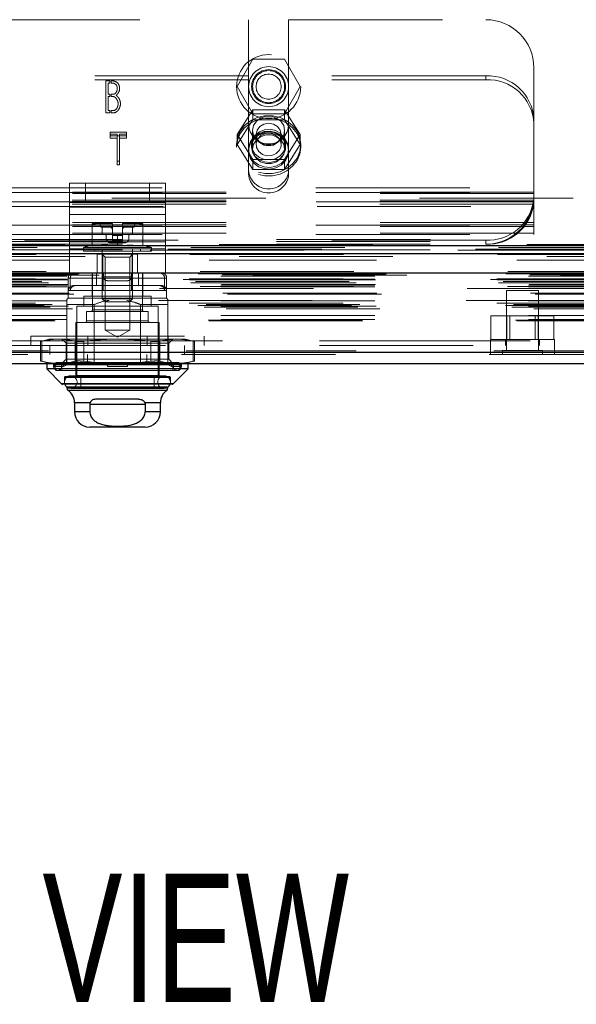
# Model space of a CAD drawing. Header units: inches. Extents: x 0.2 to 10.8, y 0.2 to 8.2.
# Tile 62 of 112: x 3.852 to 4.214, y 6.696 to 7.336. Entities that reach past the tile are written whole.
import ezdxf

# ---------------------------------------------------------------- set-up
doc = ezdxf.new("R2010")
doc.units = ezdxf.units.IN
doc.header["$MEASUREMENT"] = 0
doc.linetypes.add('HIDDEN', pattern=[0.075, 0.05, -0.025])
doc.layers.add('DIMENSIONS', color=140, linetype='Continuous')
doc.styles.add('SLDTEXTSTYLE0', font='TXT', dxfattribs={"width": 0.7})

msp = doc.modelspace()

# ---------------------------------------------------------------- linework, layer by layer
at = {"color": 7, "linetype": 'HIDDEN', "lineweight": 18}
for p, q in [((3.8299454, 7.3358393), (4.0007371, 7.3358393)), ((4.0007371, 7.3358393), (4.0007371, 7.2993545)), ((4.0267788, 7.3358393), (4.0267788, 7.2993545)), ((4.0267788, 7.3358393), (4.1549246, 7.3358393)), ((3.993262, 7.2923393), (4.00351, 7.3100893)), ((4.00351, 7.3100893), (4.0240059, 7.3100893)), ((4.0240059, 7.3100893), (4.0342539, 7.2923393)), ((4.1861746, 7.2710324), (4.1861746, 7.3045893)), ((4.0007371, 7.2993545), (3.8299454, 7.2993545)), ((4.0007371, 7.2968188), (4.0007371, 7.2993545)), ((4.1549246, 7.2993545), (4.0267788, 7.2993545)), ((4.0267788, 7.2968188), (4.0267788, 7.2993545)), ((4.1549246, 7.2968188), (4.1549246, 7.2993545)), ((4.0007371, 7.2968188), (3.8299454, 7.2968188)), ((3.9078455, 7.2753531), (3.9078455, 7.2961864)), ((3.9078455, 7.2961864), (3.9105033, 7.2961864)), ((3.9105033, 7.2946742), (3.909406, 7.2946742)), ((3.909406, 7.2946742), (3.909406, 7.2874187)), ((3.9105033, 7.2961864), (3.9105033, 7.2946742)), ((3.9113367, 7.2946742), (3.9113367, 7.2961791)), ((4.00351, 7.2745893), (3.993262, 7.2923393)), ((4.0007371, 7.2354542), (4.0007371, 7.2968188)), ((4.0342539, 7.2923393), (4.0240059, 7.2745893)), ((4.0267788, 7.2354542), (4.0267788, 7.2968188)), ((4.1549246, 7.2968188), (4.0267788, 7.2968188)), ((3.909406, 7.2874187), (3.9105033, 7.2874187)), ((3.909406, 7.2859869), (3.909406, 7.276817)), ((3.9105033, 7.2859869), (3.909406, 7.2859869)), ((3.9105033, 7.2874187), (3.9105033, 7.2859869)), ((3.9113367, 7.2859869), (3.9113367, 7.2874187)), ((3.9105033, 7.2753531), (3.9078455, 7.2753531)), ((3.909406, 7.276817), (3.9105033, 7.276817)), ((3.9105033, 7.276817), (3.9105033, 7.2753531)), ((3.9113367, 7.2753531), (3.9113367, 7.276817)), ((4.00351, 7.2772955), (3.993262, 7.2612085)), ((4.00351, 7.2707801), (4.00351, 7.2772955)), ((4.0240059, 7.2772955), (4.00351, 7.2772955)), ((4.0240059, 7.2745893), (4.00351, 7.2745893)), ((4.0240059, 7.2707801), (4.0240059, 7.2772955)), ((4.0342539, 7.2612085), (4.0240059, 7.2772955)), ((4.00351, 7.2707801), (3.993262, 7.2546931)), ((4.0240059, 7.2707801), (4.00351, 7.2707801)), ((4.0342539, 7.2546931), (4.0240059, 7.2707801)), ((4.1861746, 7.2710324), (4.1861746, 7.2684967)), ((4.1861746, 7.2015054), (4.1861746, 7.2684967)), ((3.9214137, 7.2628759), (3.9106994, 7.2628759)), ((3.9106994, 7.2603402), (3.9106994, 7.2628759)), ((3.9106994, 7.2615054), (3.9152683, 7.2615054)), ((3.9106994, 7.2603402), (3.9214137, 7.2603402)), ((3.9106994, 7.2589697), (3.9106994, 7.2603402)), ((3.9152683, 7.2589697), (3.9152683, 7.2615054)), ((3.9167483, 7.2589697), (3.9167483, 7.2615054)), ((3.9167483, 7.2615054), (3.9214137, 7.2615054)), ((3.9214137, 7.2603402), (3.9214137, 7.2628759)), ((3.9214137, 7.2603402), (3.9214137, 7.2589697)), ((3.993262, 7.2546931), (3.993262, 7.2612085)), ((3.993262, 7.2612085), (4.00351, 7.2451215)), ((4.0033413, 7.2637794), (4.0033413, 7.2516732)), ((4.0055954, 7.2612085), (4.0055954, 7.2546931)), ((4.0219204, 7.2546931), (4.0219204, 7.2612085)), ((4.0240059, 7.2451215), (4.0342539, 7.2612085)), ((4.0241746, 7.2516732), (4.0241746, 7.2637794)), ((4.0342539, 7.2546931), (4.0342539, 7.2612085)), ((3.9152683, 7.2589697), (3.9106994, 7.2589697)), ((3.9152683, 7.2414588), (3.9152683, 7.2589697)), ((3.9167483, 7.2589697), (3.9167483, 7.2414588)), ((3.9214137, 7.2589697), (3.9167483, 7.2589697)), ((3.9929246, 7.2546931), (3.9929246, 7.2531083)), ((3.993262, 7.2546931), (4.00351, 7.2386062)), ((4.0027163, 7.2546931), (4.0027163, 7.2531083)), ((4.0240059, 7.2386062), (4.0342539, 7.2546931)), ((4.0247996, 7.2531083), (4.0247996, 7.2546931)), ((4.0345913, 7.2531083), (4.0345913, 7.2546931)), ((3.9152683, 7.2439945), (3.9167483, 7.2439945)), ((3.9167483, 7.2414588), (3.9152683, 7.2414588)), ((4.00351, 7.2451215), (4.0240059, 7.2451215)), ((4.00351, 7.2386062), (4.00351, 7.2451215)), ((4.0240059, 7.2386062), (4.0240059, 7.2451215)), ((4.00351, 7.2386062), (4.0240059, 7.2386062)), ((3.8842054, 7.2171333), (3.8842054, 7.2296333)), ((3.8842054, 7.2296333), (3.8946221, 7.2296333)), ((3.8842087, 7.2296333), (3.8842087, 7.2140063)), ((3.8946221, 7.2171333), (3.8946221, 7.2296333)), ((3.9362887, 7.2296333), (3.8946221, 7.2296333)), ((3.8946253, 7.2171333), (3.8946253, 7.2296333)), ((3.9362887, 7.2171333), (3.9362887, 7.2296333)), ((3.9362887, 7.2296333), (3.9467054, 7.2296333)), ((3.936292, 7.2171333), (3.936292, 7.2296333)), ((3.9467054, 7.2171333), (3.9467054, 7.2296333)), ((3.9467054, 7.2296333), (3.9467087, 7.2296333)), ((3.9467087, 7.2296333), (3.9467087, 7.2140063)), ((3.6445079, 7.2265893), (4.1861746, 7.2265893)), ((3.6445079, 7.2265893), (4.1861746, 7.2265893)), ((4.1861746, 7.223719), (3.6445079, 7.223719)), ((3.6445079, 7.2235893), (4.1861746, 7.2235893)), ((4.1861746, 7.2228757), (3.6445079, 7.2228757)), ((4.8118413, 7.2198393), (3.0188413, 7.2198393)), ((4.1861746, 7.217719), (3.6445079, 7.217719)), ((4.1861746, 7.2174379), (3.6445079, 7.2174379)), ((4.1860676, 7.2185225), (3.6446149, 7.2185225)), ((4.1860676, 7.2159868), (3.6446149, 7.2159868)), ((3.6447238, 7.2175893), (4.1859588, 7.2175893)), ((3.8946221, 7.2171333), (3.8842054, 7.2171333)), ((3.8842054, 7.2093198), (3.8842054, 7.2171333)), ((3.9362887, 7.2171333), (3.8946221, 7.2171333)), ((3.9467054, 7.2171333), (3.9362887, 7.2171333)), ((3.9467054, 7.2093198), (3.9467054, 7.2171333)), ((3.9467054, 7.2171333), (3.9467087, 7.2171333)), ((3.6452273, 7.2145893), (4.1854552, 7.2145893)), ((3.6452273, 7.2145893), (4.1854552, 7.2145893)), ((3.9467054, 7.2140063), (3.8842054, 7.2140063)), ((3.9467054, 7.2093198), (3.8842054, 7.2093198)), ((3.8842054, 7.186927), (3.8842054, 7.2093198)), ((3.8842087, 7.2140063), (3.9467087, 7.2140063)), ((3.8842087, 7.2140063), (3.8842087, 7.1916135)), ((3.8842087, 7.2093198), (3.9467087, 7.2093198)), ((3.9467054, 7.186927), (3.9467054, 7.2093198)), ((3.9467087, 7.2140063), (3.9467087, 7.1916135)), ((4.1861746, 7.2040411), (3.6445079, 7.2040411)), ((4.1861746, 7.2025901), (3.6445079, 7.2025901)), ((3.6445079, 7.202309), (4.1861746, 7.202309)), ((3.9024889, 7.2034522), (3.8990528, 7.2034522)), ((3.912021, 7.2034522), (3.9024889, 7.2034522)), ((3.9039741, 7.2034522), (3.9046303, 7.2009916)), ((3.9121762, 7.2034522), (3.912021, 7.2034522)), ((3.9121762, 7.2034522), (3.912021, 7.2034522)), ((3.9121762, 7.2034512), (3.9121762, 7.2034522)), ((3.9121762, 7.1962343), (3.9121762, 7.2034512)), ((3.9188931, 7.2034522), (3.9187379, 7.2034522)), ((3.9187379, 7.2034512), (3.9187379, 7.2034522)), ((3.9188931, 7.2034522), (3.9187379, 7.2034522)), ((3.9187379, 7.1962343), (3.9187379, 7.2034512)), ((3.9284252, 7.2034522), (3.9188931, 7.2034522)), ((3.9262838, 7.2009916), (3.92694, 7.2034522)), ((3.9318612, 7.2034522), (3.9284252, 7.2034522)), ((4.1861746, 7.2015054), (3.6445079, 7.2015054)), ((4.1861746, 7.1971522), (3.6445079, 7.1971522)), ((3.6445079, 7.196309), (4.1861746, 7.196309)), ((3.8990528, 7.1887385), (3.8990528, 7.2018752)), ((3.9121762, 7.2009916), (3.9046303, 7.2009916)), ((3.9056145, 7.2009916), (3.9056145, 7.1962343)), ((3.9056145, 7.1962343), (3.907419, 7.1962343)), ((3.915457, 7.1962343), (3.9121762, 7.1962343)), ((3.9121762, 7.1962343), (3.9121762, 7.1955782)), ((3.915457, 7.1887385), (3.915457, 7.1962343)), ((3.915457, 7.1962343), (3.9187379, 7.1962343)), ((3.9262838, 7.2009916), (3.9187379, 7.2009916)), ((3.9187379, 7.1962343), (3.9187379, 7.1955782)), ((3.9234951, 7.1962343), (3.9252996, 7.1962343)), ((3.9252996, 7.1962343), (3.9252996, 7.2009916)), ((3.9318612, 7.1887385), (3.9318612, 7.2018752)), ((4.1861746, 7.196309), (4.1861746, 7.2015054)), ((3.0188413, 7.193006), (4.8118413, 7.193006)), ((3.0188413, 7.193006), (4.8118413, 7.193006)), ((3.0188413, 7.1917381), (4.8118413, 7.1917381)), ((3.0188413, 7.190006), (4.8118413, 7.190006)), ((3.0189171, 7.193006), (4.8117654, 7.193006)), ((3.0189171, 7.193006), (4.8117654, 7.193006)), ((3.0189171, 7.193006), (4.8117654, 7.193006)), ((3.0189171, 7.193006), (4.8117654, 7.193006)), ((4.1549246, 7.1925417), (3.6757579, 7.1925417)), ((3.9467054, 7.1916135), (3.8842054, 7.1916135)), ((3.8842087, 7.1916135), (3.9467087, 7.1916135)), ((3.8842087, 7.1916135), (3.8842087, 7.1838)), ((3.9080751, 7.1955782), (3.9080751, 7.1930331)), ((3.9083634, 7.1923371), (3.9094273, 7.1912733)), ((3.9101233, 7.190985), (3.9121762, 7.190985)), ((3.9121762, 7.1955782), (3.9187379, 7.1955782)), ((3.9121762, 7.1955782), (3.9121762, 7.1930331)), ((3.9121762, 7.1955782), (3.9187379, 7.1955782)), ((3.9187379, 7.1955782), (3.9121762, 7.1955782)), ((3.9187379, 7.1955782), (3.9121762, 7.1955782)), ((3.9121762, 7.1930331), (3.9121762, 7.1923371)), ((3.9121762, 7.1930331), (3.9187379, 7.1930331)), ((3.9121762, 7.1930331), (3.9187379, 7.1930331)), ((3.9187379, 7.1930331), (3.9121762, 7.1930331)), ((3.9187379, 7.1930331), (3.9121762, 7.1930331)), ((3.9121762, 7.1923371), (3.9187379, 7.1923371)), ((3.9121762, 7.1923371), (3.9121762, 7.1912733)), ((3.9121762, 7.1923371), (3.9187379, 7.1923371)), ((3.9187379, 7.1923371), (3.9121762, 7.1923371)), ((3.9187379, 7.1923371), (3.9121762, 7.1923371)), ((3.9121762, 7.1912733), (3.9187379, 7.1912733)), ((3.9121762, 7.1912733), (3.9121762, 7.190985)), ((3.9121762, 7.1912733), (3.9187379, 7.1912733)), ((3.9187379, 7.1912733), (3.9121762, 7.1912733)), ((3.9187379, 7.1912733), (3.9121762, 7.1912733)), ((3.9121762, 7.190985), (3.9187379, 7.190985)), ((3.9187379, 7.1955782), (3.9187379, 7.1930331)), ((3.9187379, 7.1930331), (3.9187379, 7.1923371)), ((3.9187379, 7.1923371), (3.9187379, 7.1912733)), ((3.9187379, 7.1912733), (3.9187379, 7.190985)), ((3.9187379, 7.190985), (3.9207908, 7.190985)), ((3.9214868, 7.1912733), (3.9225506, 7.1923371)), ((3.9228389, 7.1930331), (3.9228389, 7.1955782)), ((3.9467087, 7.1916135), (3.9467087, 7.1838)), ((4.1549246, 7.1925417), (4.1549246, 7.190006)), ((4.8483095, 7.1868161), (2.9823315, 7.1868161)), ((4.8367869, 7.1860924), (2.9938515, 7.1860924)), ((3.0188413, 7.1863878), (4.8118413, 7.1863878)), ((3.9467054, 7.186927), (3.8842054, 7.186927)), ((3.8842054, 7.1713), (3.8842054, 7.186927)), ((3.9467054, 7.1838), (3.8842054, 7.1838)), ((3.8842087, 7.186927), (3.9467087, 7.186927)), ((3.8842087, 7.1713), (3.8842087, 7.1838)), ((3.9376027, 7.1878494), (3.8933114, 7.1878494)), ((3.8933114, 7.1878494), (3.8933114, 7.1854076)), ((3.9376027, 7.1854076), (3.8933114, 7.1854076)), ((3.9303849, 7.187048), (3.9005292, 7.187048)), ((3.9005292, 7.187048), (3.9005292, 7.1854076)), ((3.9023304, 7.1713), (3.9023304, 7.1838)), ((3.9023337, 7.1834391), (3.9023337, 7.1838)), ((3.9023337, 7.1834391), (3.9023337, 7.1713)), ((3.9058904, 7.1834391), (3.9023337, 7.1834391)), ((3.9056145, 7.187048), (3.9056145, 7.154612)), ((3.9056145, 7.1834391), (3.9073911, 7.1816625)), ((3.9058904, 7.1834391), (3.9058904, 7.1713)), ((3.9250236, 7.1834391), (3.9058904, 7.1834391)), ((3.923523, 7.1816625), (3.9252996, 7.1834391)), ((3.9250236, 7.1834391), (3.9250236, 7.1713)), ((3.9285804, 7.1834391), (3.9250236, 7.1834391)), ((3.9252996, 7.154612), (3.9252996, 7.187048)), ((3.9285804, 7.1713), (3.9285804, 7.1838)), ((3.9285837, 7.1713), (3.9285837, 7.1838)), ((3.9303849, 7.1854076), (3.9303849, 7.187048)), ((3.9376027, 7.1854076), (3.9376027, 7.1878494)), ((3.9467054, 7.1713), (3.9467054, 7.186927)), ((3.9467087, 7.1713), (3.9467087, 7.1838)), ((2.9945613, 7.1819655), (4.8360806, 7.1819655)), ((3.923523, 7.1816625), (3.9073911, 7.1816625)), ((3.9073911, 7.1816625), (3.9073911, 7.1342297)), ((3.923523, 7.1342297), (3.923523, 7.1816625)), ((4.8691666, 7.1722448), (2.9614752, 7.1722448)), ((2.9669179, 7.1712784), (4.863724, 7.1712784)), ((4.8635143, 7.1713053), (2.9671276, 7.1713053)), ((2.9678815, 7.1708269), (4.8627603, 7.1708269)), ((2.9678815, 7.1708269), (4.8627603, 7.1708269)), ((2.9836179, 7.170156), (4.8470239, 7.170156)), ((2.9836179, 7.170156), (4.8470239, 7.170156)), ((2.9896978, 7.1702264), (4.8409441, 7.1702264)), ((2.9896978, 7.1702264), (4.8409441, 7.1702264)), ((2.9904708, 7.1707736), (4.840171, 7.1707736)), ((2.9904708, 7.1707736), (4.840171, 7.1707736)), ((3.9467054, 7.1713), (3.8842054, 7.1713)), ((3.8990528, 7.1713), (3.8990528, 7.1562081)), ((3.8992169, 7.1713), (3.8992169, 7.1473498)), ((3.9018663, 7.1713), (3.9018663, 7.1630979)), ((3.9062887, 7.1688), (3.9062887, 7.1713)), ((3.906292, 7.1688), (3.906292, 7.1713)), ((3.9246221, 7.1688), (3.9246221, 7.1713)), ((3.9246253, 7.1688), (3.9246253, 7.1713)), ((3.9246434, 7.1713), (3.9246434, 7.1630979)), ((3.9290478, 7.1713), (3.9290478, 7.1630979)), ((3.9316972, 7.1473498), (3.9316972, 7.1713)), ((3.9318612, 7.1630979), (3.9318612, 7.1713)), ((2.9580995, 7.1669774), (4.8725424, 7.1669774)), ((2.9580995, 7.1669774), (4.8725424, 7.1669774)), ((2.9621453, 7.1674027), (4.8684966, 7.1674027)), ((2.9622352, 7.1668931), (4.8684067, 7.1668931)), ((2.9631682, 7.1648397), (4.8674737, 7.1648397)), ((4.8662063, 7.1657888), (2.9644745, 7.1657888)), ((2.9707153, 7.1648087), (4.8599266, 7.1648087)), ((2.9827846, 7.1693129), (4.8478573, 7.1693129)), ((2.9827846, 7.1693129), (4.8478573, 7.1693129)), ((2.9827846, 7.1672393), (4.8478573, 7.1672393)), ((2.9827846, 7.1672393), (4.8478573, 7.1672393)), ((2.9832013, 7.1668226), (4.8474406, 7.1668226)), ((2.9832013, 7.163906), (4.8474406, 7.163906)), ((3.0035848, 7.1699115), (4.8270014, 7.1699115)), ((3.8834688, 7.1680191), (3.8834688, 7.1548958)), ((3.9460978, 7.1680191), (3.8836195, 7.1680191)), ((3.8848163, 7.1680191), (3.8848163, 7.159817)), ((3.8848163, 7.1680191), (3.9472946, 7.1680191)), ((3.9062707, 7.1680191), (3.9062707, 7.159817)), ((3.9062887, 7.1688), (3.9246221, 7.1688)), ((3.9246221, 7.1688), (3.9062887, 7.1688)), ((3.906292, 7.1688), (3.9246253, 7.1688)), ((3.9246253, 7.1688), (3.906292, 7.1688)), ((3.9087887, 7.1663), (3.9221221, 7.1663)), ((3.9221221, 7.1663), (3.9221253, 7.1663)), ((3.9460978, 7.1680191), (3.9460978, 7.159817)), ((3.9474452, 7.159817), (3.9474452, 7.1680191)), ((2.9691399, 7.1624392), (4.8614967, 7.1624392)), ((2.9827846, 7.1634893), (4.8478573, 7.1634893)), ((2.9827846, 7.1634893), (4.8478573, 7.1634893)), ((2.9827846, 7.1623162), (4.8478573, 7.1623162)), ((2.9840472, 7.1581452), (4.8466171, 7.1581452)), ((2.9870798, 7.1574702), (4.8435621, 7.1574702)), ((2.9870798, 7.1574702), (4.8435621, 7.1574702)), ((4.8428298, 7.1612057), (2.9878064, 7.1612057)), ((3.9246434, 7.159817), (3.8836147, 7.159817)), ((3.8882592, 7.1630979), (3.8867497, 7.1630979)), ((3.9018663, 7.1630979), (3.8882592, 7.1630979)), ((3.9018663, 7.1630979), (3.9062707, 7.1630979)), ((3.9441644, 7.1630979), (3.9062707, 7.1630979)), ((3.9062707, 7.159817), (3.9472994, 7.159817)), ((3.9318612, 7.1562081), (3.9318612, 7.1630979)), ((3.9474452, 7.1548958), (3.9474452, 7.159817)), ((4.1891959, 7.1599115), (4.1683625, 7.1599115)), ((4.1683625, 7.1599115), (4.1683625, 7.120849)), ((4.1891959, 7.120849), (4.1891959, 7.1599115)), ((4.8621287, 7.1516239), (2.9685198, 7.1516239)), ((2.9827846, 7.1531455), (4.8478573, 7.1531455)), ((4.8420924, 7.1534635), (2.9885587, 7.1534635)), ((3.8834688, 7.1548958), (3.8826486, 7.1540755)), ((3.9474452, 7.1548958), (3.8834688, 7.1548958)), ((3.9372746, 7.1562081), (3.8936394, 7.1562081)), ((3.8936394, 7.1562081), (3.8936394, 7.1496464)), ((3.9252996, 7.154612), (3.9056145, 7.154612)), ((3.9056145, 7.154612), (3.9076273, 7.1525992)), ((3.9232868, 7.1525992), (3.9076273, 7.1525992)), ((3.9232868, 7.1525992), (3.9252996, 7.154612)), ((3.9372746, 7.1496464), (3.9372746, 7.1562081)), ((3.9482654, 7.1540755), (3.9474452, 7.1548958)), ((2.9677319, 7.1501651), (4.86291, 7.1501651)), ((2.9717693, 7.1489969), (4.8588619, 7.1489969)), ((2.9730343, 7.1507494), (4.8576076, 7.1507494)), ((2.9827846, 7.1497005), (4.8478573, 7.1497005)), ((2.9837033, 7.1496936), (4.8469278, 7.1496936)), ((2.9861506, 7.1479739), (4.8444913, 7.1479739)), ((3.8826486, 7.1507947), (3.8826486, 7.1122448)), ((3.9004223, 7.1507947), (3.8826486, 7.1507947)), ((3.9418678, 7.1496464), (3.8890463, 7.1496464)), ((3.8890463, 7.1496464), (3.8890463, 7.1040427)), ((3.9354702, 7.1463656), (3.8954439, 7.1463656)), ((3.8954439, 7.1463656), (3.8954439, 7.140132)), ((3.8992169, 7.1473498), (3.9315459, 7.1473498)), ((3.9316972, 7.1473498), (3.8993681, 7.1473498)), ((3.9004223, 7.1507947), (3.9004223, 7.1122448)), ((3.9304917, 7.1507947), (3.9304917, 7.1122448)), ((3.9482654, 7.1507947), (3.9304917, 7.1507947)), ((3.9354702, 7.140132), (3.9354702, 7.1463656)), ((3.9418678, 7.1040427), (3.9418678, 7.1496464)), ((3.9482654, 7.1507947), (3.9482654, 7.1182448)), ((2.9743366, 7.1407325), (4.8563052, 7.1407325)), ((2.9750674, 7.1402998), (4.8555745, 7.1402998)), ((2.9827846, 7.1436657), (4.8478573, 7.1436657)), ((2.9827846, 7.1411331), (4.8478573, 7.1411331)), ((2.9827846, 7.1411331), (4.8478573, 7.1411331)), ((3.942524, 7.1391477), (3.8883901, 7.1391477)), ((3.8883901, 7.1391477), (3.8883901, 7.1046989)), ((3.9354702, 7.140132), (3.8954439, 7.140132)), ((3.8954439, 7.140132), (3.9354702, 7.140132)), ((3.942524, 7.1046989), (3.942524, 7.1391477)), ((4.1582833, 7.1279948), (4.1582833, 7.1434115)), ((4.1685312, 7.1434115), (4.1582833, 7.1434115)), ((4.1685312, 7.1279948), (4.1685312, 7.1434115)), ((4.1890272, 7.1434115), (4.1685312, 7.1434115)), ((4.1706167, 7.1434115), (4.1706167, 7.1279948)), ((4.1869417, 7.1279948), (4.1869417, 7.1434115)), ((4.1890272, 7.1279948), (4.1890272, 7.1434115)), ((4.1992752, 7.1434115), (4.1890272, 7.1434115)), ((4.1992752, 7.1279948), (4.1992752, 7.1434115)), ((3.923523, 7.1342297), (3.9073911, 7.1342297)), ((3.9073911, 7.1342297), (3.915457, 7.1295729)), ((3.915457, 7.1295729), (3.923523, 7.1342297)), ((3.0467514, 7.1272448), (4.7838348, 7.1272448)), ((3.0467514, 7.1272448), (4.7838348, 7.1272448)), ((4.7838348, 7.1272448), (3.0468071, 7.1272448)), ((4.7838348, 7.1272448), (3.0468071, 7.1272448)), ((3.8590404, 7.1302448), (3.9718737, 7.1302448)), ((3.8590404, 7.1302448), (3.8590404, 7.1242448)), ((3.8711657, 7.128321), (3.8653289, 7.126757)), ((3.8653289, 7.1267772), (3.8653289, 7.1141167)), ((3.866208, 7.1139306), (3.866208, 7.1269633)), ((3.866208, 7.1139306), (3.866208, 7.1269633)), ((3.866208, 7.1139306), (3.866208, 7.1269633)), ((3.866208, 7.1139306), (3.866208, 7.1269633)), ((3.8770996, 7.128321), (3.8711657, 7.128321)), ((3.915457, 7.128321), (3.8770996, 7.128321)), ((3.8793678, 7.128321), (3.8820318, 7.1256569)), ((3.88651, 7.1256569), (3.8820318, 7.1256569)), ((3.8820318, 7.1256569), (3.8820318, 7.115237)), ((3.8824987, 7.1302448), (3.8824987, 7.1242448)), ((3.9488822, 7.1256569), (3.88651, 7.1256569)), ((3.8879912, 7.1139306), (3.8879912, 7.1269633)), ((3.8879912, 7.1139306), (3.8879912, 7.1269633)), ((3.8879912, 7.1139306), (3.8879912, 7.1269633)), ((3.8879912, 7.1139306), (3.8879912, 7.1269633)), ((3.8936738, 7.1139306), (3.8936738, 7.1269633)), ((3.8936738, 7.1139306), (3.8936738, 7.1269633)), ((3.8936738, 7.1139306), (3.8936738, 7.1269633)), ((3.8936738, 7.1139306), (3.8936738, 7.1269633)), ((3.8962073, 7.1302448), (3.8962073, 7.1242448)), ((3.9538145, 7.128321), (3.915457, 7.128321)), ((3.9347067, 7.1302448), (3.9347067, 7.1242448)), ((3.9372403, 7.1139306), (3.9372403, 7.1269633)), ((3.9372403, 7.1139306), (3.9372403, 7.1269633)), ((3.9372403, 7.1139306), (3.9372403, 7.1269633)), ((3.9372403, 7.1139306), (3.9372403, 7.1269633)), ((3.9429228, 7.1139306), (3.9429228, 7.1269633)), ((3.9429228, 7.1139306), (3.9429228, 7.1269633)), ((3.9429228, 7.1139306), (3.9429228, 7.1269633)), ((3.9429228, 7.1139306), (3.9429228, 7.1269633)), ((3.9484154, 7.1302448), (3.9484154, 7.1242448)), ((3.9488822, 7.1256569), (3.9515463, 7.128321)), ((3.9488822, 7.115237), (3.9488822, 7.1256569)), ((3.9597484, 7.128321), (3.9538145, 7.128321)), ((3.9655852, 7.126757), (3.9597484, 7.128321)), ((3.9647061, 7.1139306), (3.9647061, 7.1269633)), ((3.9647061, 7.1139306), (3.9647061, 7.1269633)), ((3.9647061, 7.1139306), (3.9647061, 7.1269633)), ((3.9647061, 7.1139306), (3.9647061, 7.1269633)), ((3.9655852, 7.1141167), (3.9655852, 7.1267772)), ((3.9718737, 7.1242448), (3.9718737, 7.1302448)), ((4.1996125, 7.1279948), (4.1579459, 7.1279948)), ((4.1579459, 7.1279948), (4.1579459, 7.1242448)), ((4.1677375, 7.1279948), (4.1677375, 7.1242448)), ((4.1898209, 7.1242448), (4.1898209, 7.1279948)), ((4.1996125, 7.1242448), (4.1996125, 7.1279948)), ((4.8600821, 7.1207239), (2.9705598, 7.1207239)), ((2.9705598, 7.1207239), (4.8600821, 7.1207239)), ((2.9705598, 7.119682), (4.8600821, 7.119682)), ((3.0467514, 7.1242448), (4.7838348, 7.1242448)), ((3.8715431, 7.1242448), (3.8715431, 7.1182448)), ((3.8715988, 7.1242448), (3.8715988, 7.1182448)), ((3.9590431, 7.1182448), (3.9590431, 7.1242448)), ((3.9590988, 7.1182448), (3.9590988, 7.1242448)), ((4.1579181, 7.1242448), (4.1579181, 7.1182448)), ((4.1579738, 7.1242448), (4.1579738, 7.1182448)), ((4.1918, 7.120849), (4.1657584, 7.120849)), ((4.1657584, 7.120849), (4.1657584, 7.1182448)), ((4.1918, 7.1182448), (4.1918, 7.120849)), ((4.1995848, 7.1182448), (4.1995848, 7.1242448)), ((4.1996404, 7.1182448), (4.1996404, 7.1242448)), ((4.857137, 7.1182448), (2.9735049, 7.1182448)), ((3.8653289, 7.1141369), (3.8711657, 7.1125729)), ((3.874242, 7.1125729), (3.8711657, 7.1125729)), ((3.8738188, 7.1106044), (3.8738188, 7.1127025)), ((3.8738188, 7.1127025), (3.874242, 7.1125729)), ((3.8775116, 7.1125729), (3.8738188, 7.1106044)), ((3.874242, 7.1125729), (3.8775116, 7.1125729)), ((3.954335, 7.1132291), (3.8765791, 7.1132291)), ((3.8775116, 7.1125729), (3.8808037, 7.1125729)), ((3.8820318, 7.115237), (3.8793678, 7.1125729)), ((3.8803804, 7.1127025), (3.8808037, 7.1125729)), ((3.8803804, 7.1106044), (3.8803804, 7.1127025)), ((3.8840733, 7.1125729), (3.8803804, 7.1106044)), ((3.915457, 7.1125729), (3.8808037, 7.1125729)), ((3.88651, 7.115237), (3.8820318, 7.115237)), ((3.8823488, 7.1182448), (3.8823488, 7.1122448)), ((3.9488822, 7.115237), (3.88651, 7.115237)), ((3.8960574, 7.1182448), (3.8960574, 7.1122448)), ((3.9088954, 7.1127025), (3.9088954, 7.1125729)), ((3.9088954, 7.1106044), (3.9088954, 7.1125729)), ((3.9501103, 7.1125729), (3.915457, 7.1125729)), ((3.9220187, 7.1127025), (3.9220187, 7.1125729)), ((3.9220187, 7.1106044), (3.9220187, 7.1125729)), ((3.9345568, 7.1182448), (3.9345568, 7.1122448)), ((3.9505336, 7.1106044), (3.9468408, 7.1125729)), ((3.9482654, 7.1182448), (3.9482654, 7.1122448)), ((3.9515463, 7.1125729), (3.9488822, 7.115237)), ((3.9505336, 7.1127025), (3.9501103, 7.1125729)), ((3.9501103, 7.1125729), (3.9534024, 7.1125729)), ((3.9505336, 7.1127025), (3.9505336, 7.1106044)), ((3.9570953, 7.1106044), (3.9534024, 7.1125729)), ((3.956672, 7.1125729), (3.9534024, 7.1125729)), ((3.9570953, 7.1127025), (3.956672, 7.1125729)), ((3.9597484, 7.1125729), (3.956672, 7.1125729)), ((3.9570953, 7.1127025), (3.9570953, 7.1106044)), ((3.9597484, 7.1125729), (3.9655852, 7.1141369)), ((3.8803804, 7.1106044), (3.8738188, 7.1106044)), ((3.8745635, 7.1117363), (3.9562032, 7.1117363)), ((3.8745635, 7.1117363), (3.8754308, 7.1079797)), ((3.9563505, 7.1117363), (3.8747108, 7.1117363)), ((3.9554833, 7.1079797), (3.8754308, 7.1079797)), ((3.8793678, 7.1122448), (3.8793678, 7.1079797)), ((3.9220187, 7.1106044), (3.9088954, 7.1106044)), ((3.9505336, 7.1106044), (3.9570953, 7.1106044)), ((3.9515463, 7.1079797), (3.9515463, 7.1122448)), ((3.9554833, 7.1079797), (3.9563505, 7.1117363)), ((3.9499059, 7.1033866), (3.8810082, 7.1033866)), ((3.8810082, 7.1033866), (3.9499059, 7.1033866)), ((3.8810082, 7.1033866), (3.8810082, 7.0991215)), ((3.9492497, 7.1040427), (3.8816644, 7.1040427)), ((3.9458048, 7.1045053), (3.8851093, 7.1045053)), ((3.942524, 7.1046989), (3.8883901, 7.1046989)), ((3.8883901, 7.1046989), (3.942524, 7.1046989)), ((3.8916709, 7.1040427), (3.8916709, 7.097153)), ((3.9392431, 7.097153), (3.9392431, 7.1040427)), ((3.9499059, 7.0991215), (3.9499059, 7.1033866)), ((3.8791756, 7.0993137), (3.9515924, 7.0993137)), ((3.8791756, 7.0993137), (3.9517385, 7.0993137)), ((3.8826486, 7.097153), (3.8826486, 7.0971234)), ((3.8826486, 7.0964124), (3.9481169, 7.0964124)), ((3.8826486, 7.0964124), (3.9482654, 7.0964124)), ((3.8833517, 7.0950662), (3.947417, 7.0950662)), ((3.8833517, 7.0950662), (3.9475624, 7.0950662)), ((3.8851093, 7.0963032), (3.9458048, 7.0963032)), ((3.9482654, 7.0971234), (3.9482654, 7.097153)), ((3.8976705, 7.0869889), (3.8875699, 7.0869889)), ((3.8875699, 7.0869889), (3.8976705, 7.0869889)), ((3.9332435, 7.0869889), (3.9433442, 7.0869889)), ((3.9332435, 7.0869889), (3.9433442, 7.0869889)), ((3.8974871, 7.0810769), (3.8875699, 7.0810769)), ((3.8875699, 7.0810769), (3.8974871, 7.0810769)), ((3.8974871, 7.0859981), (3.9334269, 7.0859981)), ((3.9334269, 7.0859981), (3.8974871, 7.0859981)), ((3.9334269, 7.0859981), (3.8974871, 7.0859981)), ((3.9334269, 7.0810769), (3.9433442, 7.0810769)), ((3.9334269, 7.0810769), (3.9433442, 7.0810769))]:
    msp.add_line(p, q, dxfattribs=at)
at = {"color": 7, "linetype": 'Continuous', "lineweight": 25}
for p, q in [((3.0188413, 7.1892024), (4.8118413, 7.1892024)), ((3.0188413, 7.184006), (4.8118413, 7.184006)), ((4.8691666, 7.171203), (2.9614752, 7.171203)), ((4.8600821, 7.119682), (2.9705598, 7.119682)), ((4.857137, 7.1122448), (2.9735049, 7.1122448)), ((3.8695253, 7.1122448), (3.8695253, 7.108964)), ((3.8695253, 7.108964), (3.8791756, 7.0993137)), ((3.9613888, 7.108964), (3.8695253, 7.108964)), ((3.9517385, 7.0993137), (3.9613888, 7.108964)), ((3.9613888, 7.108964), (3.9613888, 7.1122448)), ((3.9517385, 7.0993137), (3.8791756, 7.0993137)), ((3.9512745, 7.0991215), (3.8796396, 7.0991215)), ((3.9482654, 7.097153), (3.8826486, 7.097153)), ((3.8826486, 7.0971234), (3.8826486, 7.0964124)), ((3.9482654, 7.0964124), (3.8826486, 7.0964124)), ((3.9475624, 7.0950662), (3.8833517, 7.0950662)), ((3.9482654, 7.0964124), (3.9482654, 7.0971234)), ((3.8875699, 7.0869889), (3.8875699, 7.0810769)), ((3.8976705, 7.0869889), (3.8875699, 7.0869889)), ((3.929145, 7.089279), (3.901769, 7.089279)), ((3.9433442, 7.0869889), (3.9332435, 7.0869889)), ((3.9433442, 7.0810769), (3.9433442, 7.0869889)), ((3.8974871, 7.0810769), (3.8875699, 7.0810769)), ((3.8974871, 7.0859981), (3.9334269, 7.0859981)), ((3.8974871, 7.0859981), (3.8974871, 7.0810769)), ((3.9334269, 7.0859981), (3.9334269, 7.0810769)), ((3.9433442, 7.0810769), (3.9334269, 7.0810769)), ((3.9335017, 7.0712343), (3.8974124, 7.0712343))]:
    msp.add_line(p, q, dxfattribs=at)
at = {"color": 7, "linetype": 'HIDDEN', "lineweight": 18, "flags": 128}
for points in [[(3.9929246, 7.2546931), (3.99353, 7.2592118), (3.9953109, 7.2634678), (3.998164, 7.2672138), (4.0019233, 7.2702322), (4.0063703, 7.2723476), (4.0112468, 7.2734369), (4.0162691, 7.2734369), (4.0211455, 7.2723476), (4.0255926, 7.2702322), (4.0293519, 7.2672138), (4.0322049, 7.2634678), (4.0339859, 7.2592118), (4.0345913, 7.2546931), (4.0339859, 7.2501745), (4.0322049, 7.2459185), (4.0293519, 7.2421725), (4.0255926, 7.2391541), (4.0211455, 7.2370387), (4.0162691, 7.2359494), (4.0112468, 7.2359494), (4.0063703, 7.2370387), (4.0019233, 7.2391541), (3.998164, 7.2421725), (3.9953109, 7.2459185), (3.99353, 7.2501745), (3.9929246, 7.2546931)], [(4.0241746, 7.2637794), (4.0235464, 7.2670084), (4.0217376, 7.2698478), (4.0189663, 7.2719553), (4.0155668, 7.2730767), (4.0119491, 7.2730767), (4.0085496, 7.2719553), (4.0057783, 7.2698478), (4.0039695, 7.2670084), (4.0033413, 7.2637794), (4.0039695, 7.2605505), (4.0057783, 7.2577111), (4.0085496, 7.2556035), (4.0119491, 7.2544822), (4.0155668, 7.2544822), (4.0189663, 7.2556035), (4.0217376, 7.2577111), (4.0235464, 7.2605505), (4.0241746, 7.2637794)], [(3.9929246, 7.2531083), (3.99353, 7.2576269), (3.9953109, 7.261883), (3.998164, 7.265629), (4.0019233, 7.2686474), (4.0063703, 7.2707628), (4.0112468, 7.2718521), (4.0162691, 7.2718521), (4.0211455, 7.2707628), (4.0255926, 7.2686474), (4.0293519, 7.265629), (4.0322049, 7.261883), (4.0339859, 7.2576269), (4.0345913, 7.2531083), (4.0339859, 7.2485897), (4.0322049, 7.2443337), (4.0293519, 7.2405876), (4.0255926, 7.2375692), (4.0211455, 7.2354539), (4.0162691, 7.2343646), (4.0112468, 7.2343646), (4.0063703, 7.2354539), (4.0019233, 7.2375692), (3.998164, 7.2405876), (3.9953109, 7.2443337), (3.99353, 7.2485897), (3.9929246, 7.2531083)], [(4.0219204, 7.2612085), (4.0212991, 7.2640395), (4.0195297, 7.2664395), (4.0168816, 7.2680431), (4.0137579, 7.2686063), (4.0106343, 7.2680431), (4.0079862, 7.2664395), (4.0062168, 7.2640395), (4.0055954, 7.2612085), (4.0062168, 7.2583775), (4.0079862, 7.2559775), (4.0106343, 7.2543739), (4.0137579, 7.2538108), (4.0168816, 7.2543739), (4.0195297, 7.2559775), (4.0212991, 7.2583775), (4.0219204, 7.2612085)], [(4.0267788, 7.2516732), (4.0262003, 7.2551516), (4.0245163, 7.2583209), (4.0218763, 7.2608995), (4.018515, 7.2626583), (4.014731, 7.2634411), (4.0108605, 7.2631782), (4.0072475, 7.2618931), (4.004213, 7.2596998), (4.0020266, 7.2567934), (4.0008825, 7.253432), (4.0008825, 7.2499144), (4.0020266, 7.246553), (4.004213, 7.2436465), (4.0072475, 7.2414533), (4.0108605, 7.2401682), (4.014731, 7.2399053), (4.018515, 7.2406881), (4.0218763, 7.2424469), (4.0245163, 7.2450255), (4.0262003, 7.2481948), (4.0267788, 7.2516732)], [(4.0267788, 7.2505726), (4.0262003, 7.254051), (4.0245163, 7.2572203), (4.0218763, 7.2597989), (4.018515, 7.2615578), (4.014731, 7.2623405), (4.0108605, 7.2620776), (4.0072475, 7.2607925), (4.004213, 7.2585993), (4.0020266, 7.2556928), (4.0008825, 7.2523315), (4.0008825, 7.2488138), (4.0020266, 7.2454524), (4.004213, 7.242546), (4.0072475, 7.2403528), (4.0108605, 7.2390676), (4.014731, 7.2388047), (4.018515, 7.2395875), (4.0218763, 7.2413463), (4.0245163, 7.2439249), (4.0262003, 7.2470942), (4.0267788, 7.2505726)], [(4.0027163, 7.2546931), (4.0033145, 7.2579425), (4.0050445, 7.2608397), (4.0077187, 7.2630708), (4.0110474, 7.2643941), (4.0146698, 7.2646661), (4.0181933, 7.2638574), (4.0212363, 7.2620556), (4.0234688, 7.259456), (4.024649, 7.2563403), (4.024649, 7.253046), (4.0234688, 7.2499303), (4.0212363, 7.2473306), (4.0181933, 7.2455289), (4.0146698, 7.2447202), (4.0110474, 7.2449922), (4.0077187, 7.2463155), (4.0050445, 7.2485466), (4.0033145, 7.2514438), (4.0027163, 7.2546931)], [(4.0027163, 7.2531083), (4.0033145, 7.2563576), (4.0050445, 7.2592548), (4.0077187, 7.261486), (4.0110474, 7.2628093), (4.0146698, 7.2630813), (4.0181933, 7.2622726), (4.0212363, 7.2604708), (4.0234688, 7.2578712), (4.024649, 7.2547555), (4.024649, 7.2514612), (4.0234688, 7.2483455), (4.0212363, 7.2457458), (4.0181933, 7.243944), (4.0146698, 7.2431354), (4.0110474, 7.2434074), (4.0077187, 7.2447307), (4.0050445, 7.2469618), (4.0033145, 7.249859), (4.0027163, 7.2531083)], [(4.0241746, 7.2516732), (4.0235464, 7.2549021), (4.0217376, 7.2577416), (4.0189663, 7.2598491), (4.0155668, 7.2609705), (4.0119491, 7.2609705), (4.0085496, 7.2598491), (4.0057783, 7.2577416), (4.0039695, 7.2549021), (4.0033413, 7.2516732), (4.0039695, 7.2484443), (4.0057783, 7.2456048), (4.0085496, 7.2434973), (4.0119491, 7.2423759), (4.0155668, 7.2423759), (4.0189663, 7.2434973), (4.0217376, 7.2456048), (4.0235464, 7.2484443), (4.0241746, 7.2516732)], [(4.0178392, 7.2610998), (4.0148234, 7.2620276), (4.0116453, 7.2618388), (4.0087889, 7.2605622), (4.006689, 7.258392), (4.0056653, 7.2556587), (4.0058736, 7.2527785), (4.0072822, 7.2501897), (4.0096767, 7.2482865), (4.0126925, 7.2473587), (4.0158706, 7.2475475), (4.018727, 7.2488241), (4.0208269, 7.2509943), (4.0218506, 7.2537275), (4.0216423, 7.2566078), (4.0202337, 7.2591966), (4.0178392, 7.2610998)], [(4.8815193, 7.1898238), (3.9306195, 7.1898242), (2.949135, 7.1898238)], [(2.9625277, 7.1832368), (3.8371073, 7.18324), (4.8681077, 7.1832368)], [(2.9625301, 7.1832368), (3.9554892, 7.183237), (4.8681136, 7.1832368)], [(4.8632261, 7.187933), (3.9306195, 7.1879338), (2.96742, 7.187933)], [(4.8368122, 7.1860923), (3.9306195, 7.1860916), (2.9938564, 7.1860923)], [(2.9750697, 7.1796966), (3.900029, 7.1796963), (4.8555792, 7.1796966)], [(2.9838364, 7.1796784), (3.900029, 7.1796783), (4.8468019, 7.1796784)], [(3.8826486, 7.0971234), (3.8835399, 7.0966154), (3.8851093, 7.0963032)], [(3.9458048, 7.0963032), (3.9473742, 7.0966154), (3.9482654, 7.0971234)]]:
    msp.add_lwpolyline(points, dxfattribs=at)
at = {"color": 7, "linetype": 'HIDDEN', "lineweight": 18}
for radius in [0.0208333, 0.0130208, 0.0110417, 0.0104167, 0.0081625]:
    msp.add_circle((4.0137579, 7.2923393), radius, dxfattribs=at)
for centre, radius, start, end in [((4.1549246, 7.3045893), 0.03125, 0, 90), ((4.15632, 7.2694928), 0.0298943, 2.9521409, 92.6753367), ((4.15632, 7.2669571), 0.0298943, 2.9521409, 92.6753367), ((4.0137579, 7.268131), 0.0130208, 180, 0), ((4.0137579, 7.2389203), 0.013054, 184.087218, 355.912782), ((4.0137579, 7.2363846), 0.013054, 184.087218, 355.912782), ((4.1561661, 7.2227095), 0.0301933, 267.6434837, 352.0290646), ((4.1561661, 7.2201737), 0.0301933, 267.6434837, 352.0290646), ((4.1549246, 7.221256), 0.03125, 270, 347.682234), ((3.9120222, 7.1918296), 0.0116226, 89.2410646, 90.0061067), ((3.9120222, 7.1918295), 0.0116226, 89.2410655, 90.0061058), ((3.9188918, 7.1918295), 0.0116226, 89.9938942, 90.7589345), ((3.9188918, 7.1918296), 0.0116226, 89.9938933, 90.7589354), ((3.907419, 7.1955782), 0.0006562, 0, 90), ((3.9234951, 7.1955782), 0.0006562, 90, 180), ((3.915457, 7.1142658), 0.0768438, 102.3260456, 106.7496603), ((3.9072549, 7.1329465), 0.0563917, 81.6367379, 98.3632621), ((3.9090594, 7.1930331), 0.0009843, 180, 225), ((3.9101233, 7.1919692), 0.0009843, 225, 270), ((3.9236591, 7.1329465), 0.0563917, 81.6367379, 98.3632621), ((3.9207908, 7.1919692), 0.0009843, 270, 315), ((3.9218547, 7.1930331), 0.0009843, 315, 0), ((3.915457, 7.1142658), 0.0768438, 73.2503397, 77.6739544), ((3.8867497, 7.1680191), 0.0032808, 90, 180), ((3.9441644, 7.1680191), 0.0032808, 0, 90), ((3.9087887, 7.1688), 0.0025, 180, 270), ((3.908792, 7.1688), 0.0025, 180, 270), ((3.9221221, 7.1688), 0.0025, 270, 0), ((3.9221253, 7.1688), 0.0025, 270, 0), ((3.8867497, 7.159817), 0.0032808, 90, 180), ((3.9441644, 7.159817), 0.0032808, 0, 90), ((3.8982326, 7.1473498), 0.0009843, 270, 0), ((3.9326814, 7.1473498), 0.0009843, 180, 270), ((3.8944597, 7.140132), 0.0009843, 270, 0), ((3.9364544, 7.140132), 0.0009843, 180, 270), ((3.8765791, 7.1106044), 0.0026247, 90, 270), ((3.8765791, 7.1106044), 0.0026247, 270, 90), ((3.954335, 7.1106044), 0.0026247, 90, 270), ((3.954335, 7.1106044), 0.0026247, 270, 90), ((3.8739242, 7.1115887), 0.0006562, 13, 90), ((3.9569899, 7.1115887), 0.0006562, 90, 167), ((3.8851093, 7.1004043), 0.004101, 90, 198.2280528), ((3.8816644, 7.1033866), 0.0006562, 90, 180), ((3.8851093, 7.1004043), 0.004101, 270, 90), ((3.8890463, 7.1046989), 0.0006562, 180, 270), ((3.9458048, 7.1004043), 0.004101, 90, 270), ((3.9418678, 7.1046989), 0.0006562, 270, 0), ((3.9458048, 7.1004043), 0.004101, 341.7719472, 90), ((3.9492497, 7.1033866), 0.0006562, 0, 90)]:
    msp.add_arc(centre, radius, start, end, dxfattribs=at)
at = {"color": 7, "linetype": 'Continuous', "lineweight": 25}
for centre, radius, start, end in [((3.8796396, 7.0997776), 0.0006562, 225, 270), ((3.8851093, 7.1004043), 0.004101, 198.2280528, 233.1301024), ((3.8842891, 7.0964124), 0.0016404, 180, 235.1500954), ((3.8777274, 7.0869889), 0.0098425, 0, 55.1500954), ((3.9531867, 7.0869889), 0.0098425, 124.8499046, 180), ((3.946625, 7.0964124), 0.0016404, 304.8499046, 0), ((3.9458048, 7.1004043), 0.004101, 306.8698976, 341.7719472), ((3.9512745, 7.0997776), 0.0006562, 270, 315), ((3.8974124, 7.0810769), 0.0098425, 180, 270), ((3.9335017, 7.0810769), 0.0098425, 270, 0)]:
    msp.add_arc(centre, radius, start, end, dxfattribs=at)
at = {"color": 7, "linetype": 'HIDDEN', "lineweight": 18}
for points, knots in [([(3.9113367, 7.2961791), (3.9127841, 7.2961297), (3.9151036, 7.2955163), (3.9166679, 7.2935235), (3.9169439, 7.290977), (3.9167394, 7.2896081), (3.9162769, 7.2886872), (3.9161205, 7.2884515), (3.915737, 7.2878897), (3.9152247, 7.287235), (3.9146666, 7.2865822)], [0, 0, 0, 0, 0.25, 0.5, 0.625, 0.75, 0.8125, 0.84375, 0.875, 1, 1, 1, 1]), ([(3.9153584, 7.2911028), (3.9153584, 7.2923315), (3.9148555, 7.2937001), (3.9133578, 7.2944605), (3.9122696, 7.2946633), (3.9115951, 7.2946742), (3.9113367, 7.2946742)], [0, 0, 0, 0, 0.5, 0.75, 0.875, 1, 1, 1, 1]), ([(3.9113367, 7.2874187), (3.9118672, 7.2874187), (3.912987, 7.2873047), (3.9140384, 7.287755), (3.9147739, 7.2888481), (3.9152111, 7.2898167), (3.9153584, 7.2905884), (3.9153584, 7.2911028)], [0, 0, 0, 0, 0.25, 0.5, 0.625, 0.75, 1, 1, 1, 1]), ([(3.9158893, 7.281225), (3.9158893, 7.2818185), (3.9157206, 7.2827102), (3.9151998, 7.2838466), (3.9143978, 7.2850956), (3.9131528, 7.2860623), (3.9119589, 7.2859869), (3.9113367, 7.2859869)], [0, 0, 0, 0, 0.25, 0.375, 0.5, 0.75, 1, 1, 1, 1]), ([(3.9113367, 7.276817), (3.91195, 7.276817), (3.9132293, 7.2766949), (3.9144944, 7.2774379), (3.9152718, 7.2785797), (3.9157357, 7.2796395), (3.9158893, 7.2805723), (3.9158893, 7.281225)], [0, 0, 0, 0, 0.25, 0.5, 0.625, 0.75, 1, 1, 1, 1]), ([(3.9174015, 7.281225), (3.9174015, 7.2804454), (3.9171764, 7.2792808), (3.9164812, 7.2778228), (3.9153751, 7.2762318), (3.9137595, 7.2751989), (3.9121424, 7.2753531), (3.9113367, 7.2753531)], [0, 0, 0, 0, 0.25, 0.375, 0.5, 0.75, 1, 1, 1, 1]), ([(4.1854552, 7.2145893), (4.1855906, 7.2152095), (4.1857048, 7.2158229), (4.1858944, 7.2170355), (4.1859702, 7.2176413), (4.1860821, 7.2187859), (4.1861194, 7.219329), (4.1861658, 7.2203544), (4.1861746, 7.2208295), (4.1861746, 7.221256)], [0, 0, 0, 0, 0.25, 0.25, 0.5, 0.5, 0.75, 0.75, 1, 1, 1, 1]), ([(3.9024889, 7.2034522), (3.9018276, 7.2034522), (3.9011657, 7.2034071), (3.9002039, 7.2031193), (3.8998885, 7.2029861), (3.8994753, 7.202677), (3.8993445, 7.2025522), (3.8991392, 7.2022496), (3.8990659, 7.2020695), (3.8990528, 7.2018752)], [0, 0, 0, 0, 0.5, 0.5, 0.75, 0.75, 0.875, 0.875, 1, 1, 1, 1]), ([(3.8990528, 7.2018752), (3.8990528, 7.2020693), (3.8990528, 7.2022493), (3.8990528, 7.2025515), (3.8990528, 7.2026757), (3.8990528, 7.2029881), (3.8990528, 7.2031198), (3.8990528, 7.203407), (3.8990528, 7.2034522), (3.8990528, 7.2034522)], [0, 0, 0, 0, 0.125, 0.125, 0.25, 0.25, 0.5, 0.5, 1, 1, 1, 1]), ([(3.9318612, 7.2018752), (3.9318482, 7.2020693), (3.9317749, 7.2022493), (3.9315701, 7.2025515), (3.9314404, 7.2026757), (3.9310229, 7.2029881), (3.9307089, 7.2031198), (3.9297478, 7.203407), (3.9290863, 7.2034522), (3.9284252, 7.2034522)], [0, 0, 0, 0, 0.125, 0.125, 0.25, 0.25, 0.5, 0.5, 1, 1, 1, 1]), ([(3.9318612, 7.2034522), (3.9318612, 7.2034522), (3.9318612, 7.2034071), (3.9318612, 7.2031193), (3.9318612, 7.2029861), (3.9318612, 7.202677), (3.9318612, 7.2025522), (3.9318612, 7.2022496), (3.9318612, 7.2020695), (3.9318612, 7.2018752)], [0, 0, 0, 0, 0.5, 0.5, 0.75, 0.75, 0.875, 0.875, 1, 1, 1, 1]), ([(3.8882592, 7.1713), (3.8878151, 7.1713), (3.8873803, 7.1712204), (3.8865549, 7.1709038), (3.8861759, 7.1706696), (3.8852087, 7.1697702), (3.8848163, 7.1689086), (3.8848163, 7.1680191)], [0, 0, 0, 0, 0.25, 0.25, 0.5, 0.5, 1, 1, 1, 1]), ([(3.9062707, 7.1680191), (3.9062707, 7.1684634), (3.9062707, 7.1688999), (3.9062707, 7.1697039), (3.9062707, 7.1700693), (3.9062707, 7.1706667), (3.9062707, 7.1709036), (3.9062707, 7.1712185), (3.9062707, 7.1713), (3.9062707, 7.1713)], [0, 0, 0, 0, 0.25, 0.25, 0.5, 0.5, 0.75, 0.75, 1, 1, 1, 1]), ([(3.9426549, 7.1713), (3.9430989, 7.1713), (3.9435338, 7.1712204), (3.9443591, 7.1709038), (3.9447382, 7.1706696), (3.9457053, 7.1697702), (3.9460978, 7.1689086), (3.9460978, 7.1680191)], [0, 0, 0, 0, 0.25, 0.25, 0.5, 0.5, 1, 1, 1, 1]), ([(3.8882592, 7.1630979), (3.8878151, 7.1630979), (3.8873803, 7.1630183), (3.8865549, 7.1627017), (3.8861759, 7.1624675), (3.8852087, 7.1615681), (3.8848163, 7.1607065), (3.8848163, 7.159817)], [0, 0, 0, 0, 0.25, 0.25, 0.5, 0.5, 1, 1, 1, 1]), ([(3.9246434, 7.159817), (3.9246434, 7.1602613), (3.9246434, 7.1606978), (3.9246434, 7.1615018), (3.9246434, 7.1618672), (3.9246434, 7.1624646), (3.9246434, 7.1627015), (3.9246434, 7.1630164), (3.9246434, 7.1630979), (3.9246434, 7.1630979)], [0, 0, 0, 0, 0.25, 0.25, 0.5, 0.5, 0.75, 0.75, 1, 1, 1, 1]), ([(3.9426549, 7.1630979), (3.9430989, 7.1630979), (3.9435338, 7.1630183), (3.9443591, 7.1627017), (3.9447382, 7.1624675), (3.9457053, 7.1615681), (3.9460978, 7.1607065), (3.9460978, 7.159817)], [0, 0, 0, 0, 0.25, 0.25, 0.5, 0.5, 1, 1, 1, 1]), ([(3.8826486, 7.153983), (3.8826486, 7.153928), (3.8826486, 7.1538043), (3.8826486, 7.1523849), (3.8826486, 7.151168), (3.8826486, 7.1507947)], [0, 0, 0, 0, 0.35767703, 0.80299829, 1, 1, 1, 1]), ([(3.9004223, 7.1507947), (3.9026223, 7.1516862), (3.9057745, 7.1529636), (3.9091374, 7.1533475), (3.9101534, 7.1534635)], [0, 0, 0, 0, 0.697905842, 1, 1, 1, 1]), ([(3.9215555, 7.1534635), (3.9236086, 7.1530128), (3.9266578, 7.1523435), (3.9295476, 7.1511761), (3.9304917, 7.1507947)], [0, 0, 0, 0, 0.673309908, 1, 1, 1, 1]), ([(3.9482654, 7.153983), (3.9482654, 7.153928), (3.9482654, 7.1538043), (3.9482654, 7.1523849), (3.9482654, 7.151168), (3.9482654, 7.1507947)], [0, 0, 0, 0, 0.35767703, 0.80299829, 1, 1, 1, 1]), ([(3.866208, 7.1269633), (3.8658831, 7.126887), (3.8653678, 7.1267659), (3.8654028, 7.1267742), (3.8654157, 7.1267772)], [0, 0, 0, 0, 0.63040924, 1, 1, 1, 1]), ([(3.8936738, 7.1269633), (3.8930987, 7.1268953), (3.8925345, 7.1268443), (3.8914279, 7.1267747), (3.8908901, 7.126757), (3.8899006, 7.1267569), (3.8894363, 7.1267747), (3.8886297, 7.1268438), (3.8882788, 7.1268953), (3.8879912, 7.1269633)], [0, 0, 0, 0, 0.25, 0.25, 0.5, 0.5, 0.75, 0.75, 1, 1, 1, 1]), ([(3.9429228, 7.1269633), (3.9426353, 7.1268953), (3.9422888, 7.1268443), (3.9414796, 7.1267747), (3.941018, 7.126757), (3.940029, 7.1267569), (3.9394882, 7.1267747), (3.9383862, 7.1268438), (3.9378154, 7.1268953), (3.9372403, 7.1269633)], [0, 0, 0, 0, 0.25, 0.25, 0.5, 0.5, 0.75, 0.75, 1, 1, 1, 1]), ([(3.9654983, 7.1267772), (3.9655197, 7.1267722), (3.9655926, 7.1267553), (3.9651713, 7.1268534), (3.964768, 7.1269487), (3.9647061, 7.1269633)], [0, 0, 0, 0, 0.26062288, 0.88638517, 1, 1, 1, 1]), ([(3.8654157, 7.1141166), (3.8653943, 7.1141216), (3.8653215, 7.1141386), (3.8657428, 7.1140405), (3.866146, 7.1139452), (3.866208, 7.1139306)], [0, 0, 0, 0, 0.26062288, 0.88638517, 1, 1, 1, 1]), ([(3.8879912, 7.1139306), (3.8882788, 7.1139986), (3.8886252, 7.1140496), (3.8894344, 7.1141191), (3.8898961, 7.1141368), (3.8908851, 7.1141369), (3.8914258, 7.1141192), (3.8925279, 7.1140501), (3.8930987, 7.1139986), (3.8936738, 7.1139306)], [0, 0, 0, 0, 0.25, 0.25, 0.5, 0.5, 0.75, 0.75, 1, 1, 1, 1]), ([(3.9372403, 7.1139306), (3.9378154, 7.1139986), (3.9383795, 7.1140496), (3.9394862, 7.1141191), (3.940024, 7.1141368), (3.9410134, 7.1141369), (3.9414778, 7.1141192), (3.9422843, 7.1140501), (3.9426353, 7.1139986), (3.9429228, 7.1139306)], [0, 0, 0, 0, 0.25, 0.25, 0.5, 0.5, 0.75, 0.75, 1, 1, 1, 1]), ([(3.9647061, 7.1139306), (3.9650309, 7.1140069), (3.9655463, 7.114128), (3.9655113, 7.1141197), (3.9654983, 7.1141166)], [0, 0, 0, 0, 0.63040924, 1, 1, 1, 1])]:
    msp.add_open_spline(points, degree=3, knots=knots, dxfattribs=at)
for points in [[(3.9146666, 7.2865822), (3.9165006, 7.285086), (3.9174015, 7.2833003), (3.9174015, 7.281225)], [(3.9113216, 7.2009916), (3.9116022, 7.2006001), (3.9118861, 7.2002109), (3.9121762, 7.1998265)], [(3.9187379, 7.1998265), (3.919028, 7.2002109), (3.9193119, 7.2006001), (3.9195925, 7.2009916)], [(3.8770996, 7.128321), (3.873455, 7.128321), (3.869826, 7.127819), (3.866208, 7.1269633)], [(3.8879912, 7.1269633), (3.8843732, 7.127819), (3.8807442, 7.128321), (3.8770996, 7.128321)], [(3.915457, 7.128321), (3.9081678, 7.128321), (3.9009098, 7.127819), (3.8936738, 7.1269633)], [(3.9372403, 7.1269633), (3.9300043, 7.127819), (3.9227463, 7.128321), (3.915457, 7.128321)], [(3.9538145, 7.128321), (3.9501698, 7.128321), (3.9465408, 7.127819), (3.9429228, 7.1269633)], [(3.9647061, 7.1269633), (3.9610881, 7.127819), (3.9574591, 7.128321), (3.9538145, 7.128321)], [(3.8738188, 7.1127025), (3.8712734, 7.1129024), (3.8687373, 7.1133324), (3.866208, 7.1139306)], [(3.8770996, 7.1125729), (3.873455, 7.1125729), (3.869826, 7.1130749), (3.866208, 7.1139306)], [(3.8879912, 7.1139306), (3.8854619, 7.1133324), (3.8829258, 7.1129024), (3.8803804, 7.1127025)], [(3.8936738, 7.1139306), (3.9009098, 7.1130749), (3.9081678, 7.1125729), (3.915457, 7.1125729)], [(3.915457, 7.1125729), (3.9227463, 7.1125729), (3.9300043, 7.1130749), (3.9372403, 7.1139306)], [(3.9429228, 7.1139306), (3.9454521, 7.1133324), (3.9479882, 7.1129024), (3.9505336, 7.1127025)], [(3.9647061, 7.1139306), (3.9610881, 7.1130749), (3.9574591, 7.1125729), (3.9538145, 7.1125729)], [(3.9570953, 7.1127025), (3.9596407, 7.1129024), (3.9621768, 7.1133324), (3.9647061, 7.1139306)]]:
    msp.add_open_spline(points, degree=3, dxfattribs=at)
at = {"color": 7, "linetype": 'Continuous', "lineweight": 25}
for points in [[(3.8976705, 7.0869889), (3.8975523, 7.08668), (3.8974871, 7.0863435), (3.8974871, 7.0859981)], [(3.9332435, 7.0869889), (3.9333617, 7.08668), (3.9334269, 7.0863435), (3.9334269, 7.0859981)]]:
    msp.add_open_spline(points, degree=3, dxfattribs=at)
for points, knots in [([(3.901769, 7.089279), (3.9013341, 7.089279), (3.9009127, 7.0892529), (3.9001013, 7.0891212), (3.8997066, 7.089014), (3.8989807, 7.0886776), (3.8986457, 7.0884447), (3.8980783, 7.0878278), (3.8978428, 7.0874392), (3.8976705, 7.0869889)], [0, 0, 0, 0, 0.25, 0.25, 0.5, 0.5, 0.75, 0.75, 1, 1, 1, 1]), ([(3.929145, 7.089279), (3.92958, 7.089279), (3.9300014, 7.0892529), (3.9308127, 7.0891212), (3.9312075, 7.089014), (3.9319333, 7.0886776), (3.9322683, 7.0884447), (3.9328358, 7.0878278), (3.9330713, 7.0874392), (3.9332435, 7.0869889)], [0, 0, 0, 0, 0.25, 0.25, 0.5, 0.5, 0.75, 0.75, 1, 1, 1, 1]), ([(3.8974871, 7.0810769), (3.8974871, 7.0806019), (3.89754, 7.0801369), (3.8977437, 7.0792255), (3.8978971, 7.078774), (3.8982887, 7.0779179), (3.898525, 7.0775138), (3.8990694, 7.0767479), (3.8993791, 7.0763858), (3.9003713, 7.0753924), (3.9011333, 7.0748333), (3.902762, 7.0738982), (3.9036161, 7.0735272), (3.905379, 7.0729186), (3.9062935, 7.0726811), (3.9081207, 7.0723107), (3.9090376, 7.0721758), (3.9117951, 7.0718715), (3.9136419, 7.0717961), (3.9173456, 7.0717984), (3.9192108, 7.0718766), (3.9229069, 7.0722948), (3.9247535, 7.0726392), (3.9273728, 7.0735582), (3.9282283, 7.0739355), (3.9298412, 7.0748751), (3.9305901, 7.0754311), (3.9319051, 7.0767657), (3.9324443, 7.0775143), (3.9330245, 7.0787945), (3.9331745, 7.0792405), (3.9333747, 7.0801437), (3.9334269, 7.080605), (3.9334269, 7.0810769)], [0, 0, 0, 0, 0.03125, 0.03125, 0.0625, 0.0625, 0.09375, 0.09375, 0.125, 0.125, 0.1875, 0.1875, 0.25, 0.25, 0.3125, 0.3125, 0.375, 0.375, 0.5, 0.5, 0.625, 0.625, 0.75, 0.75, 0.8125, 0.8125, 0.875, 0.875, 0.9375, 0.9375, 0.96875, 0.96875, 1, 1, 1, 1])]:
    msp.add_open_spline(points, degree=3, knots=knots, dxfattribs=at)

# ---------------------------------------------------------------- texts
at = {"layer": 'DIMENSIONS', "insert": (3.8753626, 6.7810369), "char_height": 0.08333333, "attachment_point": 2, "style": 'SLDTEXTSTYLE0'}
msp.add_mtext('TOP VIEW', dxfattribs=at)

doc.saveas('drawing.dxf')
